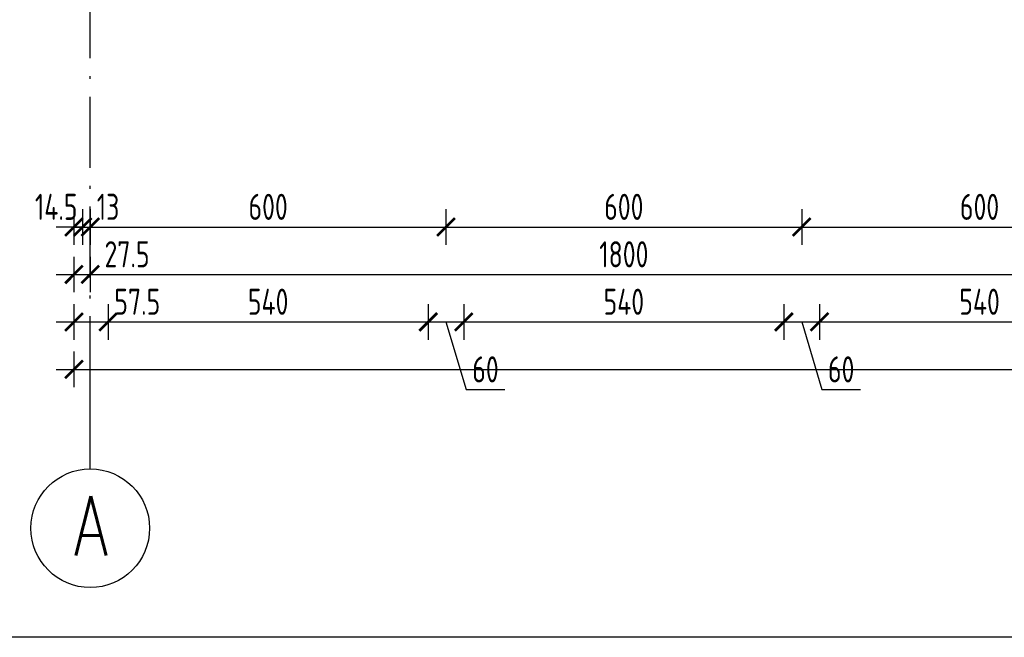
# Model space of a CAD drawing. Extents: x 153948 to 285449, y -89387 to -60195.
# Tile 2 of 101: x 248601 to 250262, y -89387 to -88346. Entities that reach past the tile are written whole.
import ezdxf

# ---------------------------------------------------------------- set-up
doc = ezdxf.new("R2010")
doc.units = 0
doc.header["$LTSCALE"] = 100
doc.header["$MEASUREMENT"] = 0
doc.header["$PDMODE"] = 1
doc.linetypes.add('ACAD_ISO10W100', pattern=[18.5, 12, -3, 0.5, -3])
doc.layers.get('0').update_dxf_attribs({"linetype": 'CONTINUOUS'})
doc.layers.get('DEFPOINTS').update_dxf_attribs({"linetype": 'CONTINUOUS'})
for name, color, linetype in [('OBRYS', 8, 'CONTINUOUS'), ('OSIE', 8, 'ACAD_ISO10W100'), ('TEXT1', 2, 'CONTINUOUS'), ('WYMIARY', 1, 'CONTINUOUS')]:
    doc.layers.add(name, color=color, linetype=linetype)
doc.styles.add('STYLE2', font='isocp.shx', dxfattribs={"width": 0.8})
doc.styles.add('TXT3', font='SIMPLEX.SHX', dxfattribs={"width": 0.75, "height": 40})
doc.dimstyles.new('KRESKI_100', dxfattribs={"dimscale": 20, "dimtxt": 2.2, "dimasz": 1.5, "dimexe": 1.5, "dimexo": 1.5, "dimgap": 0.6, "dimtad": 1, "dimdec": 1, "dimrnd": 0.5, "dimdsep": 46, "dimtxsty": 'STYLE2', "dimblk1": 'ARCHTICK', "dimblk2": 'ARCHTICK', "dimsah": 1, "dimcen": 2.5, "dimdle": 1.5, "dimclrd": 10, "dimclre": 10, "dimclrt": 15, "dimadec": 0, "dimazin": 0, "dimtfac": 1, "dimtdec": 1, "dimtmove": 1, "dimatfit": 3, "dimldrblk": 'ARCHTICK', "dimfxl": 1.5, "dimfxlon": 1, "dimtolj": 1, "dimtzin": 0, "dimarcsym": 0})

# ---------------------------------------------------------------- blocks, each defined once
blk = doc.blocks.new('_ARCHTICK')
at = {"color": 0, "linetype": 'ByBlock', "const_width": 0.15}
blk.add_lwpolyline([(-0.5, -0.5), (0.5, 0.5)], dxfattribs=at)
blk = doc.blocks.new('*D310')
at = {"layer": 'DEFPOINTS', "color": 0, "ltscale": 0.1, "transparency": 16777216}
for p in [(248692.9, -87989.2), (255560.4, -88489.2), (255560.4, -88935.2)]:
    blk.add_point(p, dxfattribs=at)
at = {"layer": 'WYMIARY', "color": 10, "lineweight": -2, "ltscale": 0.1, "transparency": 16777216}
for p, q in [((248692.9, -88905.2), (248692.9, -88965.2)), ((255560.4, -88905.2), (255560.4, -88965.2)), ((248662.9, -88935.2), (255590.4, -88935.2))]:
    blk.add_line(p, q, dxfattribs=at)
at = {"layer": 'WYMIARY', "color": 10, "lineweight": -2, "ltscale": 0.1, "transparency": 16777216, "xscale": 30, "yscale": 30, "zscale": 30, "rotation": 180}
blk.add_blockref('_ARCHTICK', (248692.9, -88935.2), dxfattribs=at)
at = {"layer": 'WYMIARY', "color": 10, "lineweight": -2, "ltscale": 0.1, "transparency": 16777216, "xscale": 30, "yscale": 30, "zscale": 30}
blk.add_blockref('_ARCHTICK', (255560.4, -88935.2), dxfattribs=at)
at = {"layer": 'WYMIARY', "color": 15, "ltscale": 0.1, "transparency": 16777216, "insert": (252126.7, -88901.2), "char_height": 44, "attachment_point": 5, "style": 'STYLE2'}
blk.add_mtext('\\A1;6867.5', dxfattribs=at)
blk = doc.blocks.new('*D311')
at = {"layer": 'DEFPOINTS', "color": 0, "ltscale": 0.1, "transparency": 16777216}
for p in [(248692.9, -87989.2), (248720.4, -88695.2), (248720.4, -88775.2)]:
    blk.add_point(p, dxfattribs=at)
at = {"layer": 'WYMIARY', "color": 10, "lineweight": -2, "ltscale": 0.1, "transparency": 16777216}
for p, q in [((248692.9, -88745.2), (248692.9, -88805.2)), ((248720.4, -88745.2), (248720.4, -88805.2)), ((248662.9, -88775.2), (248750.4, -88775.2))]:
    blk.add_line(p, q, dxfattribs=at)
at = {"layer": 'WYMIARY', "color": 10, "lineweight": -2, "ltscale": 0.1, "transparency": 16777216, "xscale": 30, "yscale": 30, "zscale": 30, "rotation": 180}
blk.add_blockref('_ARCHTICK', (248692.9, -88775.2), dxfattribs=at)
at = {"layer": 'WYMIARY', "color": 10, "lineweight": -2, "ltscale": 0.1, "transparency": 16777216, "xscale": 30, "yscale": 30, "zscale": 30}
blk.add_blockref('_ARCHTICK', (248720.4, -88775.2), dxfattribs=at)
at = {"layer": 'WYMIARY', "color": 15, "ltscale": 0.1, "transparency": 16777216, "insert": (248782.4, -88741.1), "char_height": 44, "attachment_point": 5, "style": 'STYLE2'}
blk.add_mtext('\\A1;27.5', dxfattribs=at)
blk = doc.blocks.new('*D312')
at = {"layer": 'DEFPOINTS', "color": 0, "ltscale": 0.1, "transparency": 16777216}
for p in [(248720.4, -88695.2), (250520.4, -88695.2), (250520.4, -88775.2)]:
    blk.add_point(p, dxfattribs=at)
at = {"layer": 'WYMIARY', "color": 10, "lineweight": -2, "ltscale": 0.1, "transparency": 16777216}
for p, q in [((248720.4, -88745.2), (248720.4, -88805.2)), ((250520.4, -88745.2), (250520.4, -88805.2)), ((248690.4, -88775.2), (250550.4, -88775.2))]:
    blk.add_line(p, q, dxfattribs=at)
at = {"layer": 'WYMIARY', "color": 10, "lineweight": -2, "ltscale": 0.1, "transparency": 16777216, "xscale": 30, "yscale": 30, "zscale": 30, "rotation": 180}
blk.add_blockref('_ARCHTICK', (248720.4, -88775.2), dxfattribs=at)
at = {"layer": 'WYMIARY', "color": 10, "lineweight": -2, "ltscale": 0.1, "transparency": 16777216, "xscale": 30, "yscale": 30, "zscale": 30}
blk.add_blockref('_ARCHTICK', (250520.4, -88775.2), dxfattribs=at)
at = {"layer": 'WYMIARY', "color": 15, "ltscale": 0.1, "transparency": 16777216, "insert": (249620.4, -88741.2), "char_height": 44, "attachment_point": 5, "style": 'STYLE2'}
blk.add_mtext('\\A1;1800', dxfattribs=at)
blk = doc.blocks.new('*D317')
at = {"layer": 'DEFPOINTS', "color": 0, "ltscale": 0.1, "transparency": 16777216}
for p in [(248692.9, -87989.2), (248707.4, -88615.2), (248707.4, -88695.2)]:
    blk.add_point(p, dxfattribs=at)
at = {"layer": 'WYMIARY', "color": 10, "lineweight": -2, "ltscale": 0.1, "transparency": 16777216}
for p, q in [((248692.9, -88665.2), (248692.9, -88725.2)), ((248707.4, -88665.2), (248707.4, -88725.2)), ((248692.9, -88695.2), (248662.9, -88695.2)), ((248692.9, -88695.2), (248707.4, -88695.2)), ((248707.4, -88695.2), (248737.4, -88695.2))]:
    blk.add_line(p, q, dxfattribs=at)
at = {"layer": 'WYMIARY', "color": 10, "lineweight": -2, "ltscale": 0.1, "transparency": 16777216, "xscale": 30, "yscale": 30, "zscale": 30}
blk.add_blockref('_ARCHTICK', (248692.9, -88695.2), dxfattribs=at)
at = {"layer": 'WYMIARY', "color": 10, "lineweight": -2, "ltscale": 0.1, "transparency": 16777216, "xscale": 30, "yscale": 30, "zscale": 30, "rotation": 180}
blk.add_blockref('_ARCHTICK', (248707.4, -88695.2), dxfattribs=at)
at = {"layer": 'WYMIARY', "color": 15, "ltscale": 0.1, "transparency": 16777216, "insert": (248662.9, -88661.2), "char_height": 44, "attachment_point": 5, "style": 'STYLE2'}
blk.add_mtext('\\A1;14.5', dxfattribs=at)
blk = doc.blocks.new('*D318')
at = {"layer": 'DEFPOINTS', "color": 0, "ltscale": 0.1, "transparency": 16777216}
for p in [(248707.4, -88615.2), (248720.4, -88615.2), (248720.4, -88695.2)]:
    blk.add_point(p, dxfattribs=at)
at = {"layer": 'WYMIARY', "color": 10, "lineweight": -2, "ltscale": 0.1, "transparency": 16777216}
for p, q in [((248707.4, -88665.2), (248707.4, -88725.2)), ((248720.4, -88665.2), (248720.4, -88725.2)), ((248707.4, -88695.2), (248677.4, -88695.2)), ((248707.4, -88695.2), (248720.4, -88695.2)), ((248720.4, -88695.2), (248750.4, -88695.2))]:
    blk.add_line(p, q, dxfattribs=at)
at = {"layer": 'WYMIARY', "color": 10, "lineweight": -2, "ltscale": 0.1, "transparency": 16777216, "xscale": 30, "yscale": 30, "zscale": 30}
blk.add_blockref('_ARCHTICK', (248707.4, -88695.2), dxfattribs=at)
at = {"layer": 'WYMIARY', "color": 10, "lineweight": -2, "ltscale": 0.1, "transparency": 16777216, "xscale": 30, "yscale": 30, "zscale": 30, "rotation": 180}
blk.add_blockref('_ARCHTICK', (248720.4, -88695.2), dxfattribs=at)
at = {"layer": 'WYMIARY', "color": 15, "ltscale": 0.1, "transparency": 16777216, "insert": (248750.4, -88661.2), "char_height": 44, "attachment_point": 5, "style": 'STYLE2'}
blk.add_mtext('\\A1;13', dxfattribs=at)
blk = doc.blocks.new('*D319')
at = {"layer": 'DEFPOINTS', "color": 0, "ltscale": 0.1, "transparency": 16777216}
for p in [(248720.4, -88615.2), (249320.4, -88615.2), (249320.4, -88695.2)]:
    blk.add_point(p, dxfattribs=at)
at = {"layer": 'WYMIARY', "color": 10, "lineweight": -2, "ltscale": 0.1, "transparency": 16777216}
for p, q in [((248720.4, -88665.2), (248720.4, -88725.2)), ((249320.4, -88665.2), (249320.4, -88725.2)), ((248690.4, -88695.2), (249350.4, -88695.2))]:
    blk.add_line(p, q, dxfattribs=at)
at = {"layer": 'WYMIARY', "color": 10, "lineweight": -2, "ltscale": 0.1, "transparency": 16777216, "xscale": 30, "yscale": 30, "zscale": 30, "rotation": 180}
blk.add_blockref('_ARCHTICK', (248720.4, -88695.2), dxfattribs=at)
at = {"layer": 'WYMIARY', "color": 10, "lineweight": -2, "ltscale": 0.1, "transparency": 16777216, "xscale": 30, "yscale": 30, "zscale": 30}
blk.add_blockref('_ARCHTICK', (249320.4, -88695.2), dxfattribs=at)
at = {"layer": 'WYMIARY', "color": 15, "ltscale": 0.1, "transparency": 16777216, "insert": (249020.4, -88661.2), "char_height": 44, "attachment_point": 5, "style": 'STYLE2'}
blk.add_mtext('\\A1;600', dxfattribs=at)
blk = doc.blocks.new('*D320')
at = {"layer": 'DEFPOINTS', "color": 0, "ltscale": 0.1, "transparency": 16777216}
for p in [(249320.4, -88615.2), (249920.4, -88615.2), (249920.4, -88695.2)]:
    blk.add_point(p, dxfattribs=at)
at = {"layer": 'WYMIARY', "color": 10, "lineweight": -2, "ltscale": 0.1, "transparency": 16777216}
for p, q in [((249320.4, -88665.2), (249320.4, -88725.2)), ((249920.4, -88665.2), (249920.4, -88725.2)), ((249290.4, -88695.2), (249950.4, -88695.2))]:
    blk.add_line(p, q, dxfattribs=at)
at = {"layer": 'WYMIARY', "color": 10, "lineweight": -2, "ltscale": 0.1, "transparency": 16777216, "xscale": 30, "yscale": 30, "zscale": 30, "rotation": 180}
blk.add_blockref('_ARCHTICK', (249320.4, -88695.2), dxfattribs=at)
at = {"layer": 'WYMIARY', "color": 10, "lineweight": -2, "ltscale": 0.1, "transparency": 16777216, "xscale": 30, "yscale": 30, "zscale": 30}
blk.add_blockref('_ARCHTICK', (249920.4, -88695.2), dxfattribs=at)
at = {"layer": 'WYMIARY', "color": 15, "ltscale": 0.1, "transparency": 16777216, "insert": (249620.4, -88661.2), "char_height": 44, "attachment_point": 5, "style": 'STYLE2'}
blk.add_mtext('\\A1;600', dxfattribs=at)
blk = doc.blocks.new('*D321')
at = {"layer": 'DEFPOINTS', "color": 0, "ltscale": 0.1, "transparency": 16777216}
for p in [(249920.4, -88615.2), (250520.4, -88615.2), (250520.4, -88695.2)]:
    blk.add_point(p, dxfattribs=at)
at = {"layer": 'WYMIARY', "color": 10, "lineweight": -2, "ltscale": 0.1, "transparency": 16777216}
for p, q in [((249920.4, -88665.2), (249920.4, -88725.2)), ((250520.4, -88665.2), (250520.4, -88725.2)), ((249890.4, -88695.2), (250550.4, -88695.2))]:
    blk.add_line(p, q, dxfattribs=at)
at = {"layer": 'WYMIARY', "color": 10, "lineweight": -2, "ltscale": 0.1, "transparency": 16777216, "xscale": 30, "yscale": 30, "zscale": 30, "rotation": 180}
blk.add_blockref('_ARCHTICK', (249920.4, -88695.2), dxfattribs=at)
at = {"layer": 'WYMIARY', "color": 10, "lineweight": -2, "ltscale": 0.1, "transparency": 16777216, "xscale": 30, "yscale": 30, "zscale": 30}
blk.add_blockref('_ARCHTICK', (250520.4, -88695.2), dxfattribs=at)
at = {"layer": 'WYMIARY', "color": 15, "ltscale": 0.1, "transparency": 16777216, "insert": (250220.4, -88661.2), "char_height": 44, "attachment_point": 5, "style": 'STYLE2'}
blk.add_mtext('\\A1;600', dxfattribs=at)
blk = doc.blocks.new('*D332')
at = {"layer": 'DEFPOINTS', "color": 0, "ltscale": 0.1, "transparency": 16777216}
for p in [(248692.9, -88775.2), (248750.4, -88775.2), (248750.4, -88855.2)]:
    blk.add_point(p, dxfattribs=at)
at = {"layer": 'WYMIARY', "color": 10, "lineweight": -2, "ltscale": 0.1, "transparency": 16777216}
for p, q in [((248692.9, -88825.2), (248692.9, -88885.2)), ((248750.4, -88825.2), (248750.4, -88885.2)), ((248662.9, -88855.2), (248780.4, -88855.2))]:
    blk.add_line(p, q, dxfattribs=at)
at = {"layer": 'WYMIARY', "color": 10, "lineweight": -2, "ltscale": 0.1, "transparency": 16777216, "xscale": 30, "yscale": 30, "zscale": 30, "rotation": 180}
blk.add_blockref('_ARCHTICK', (248692.9, -88855.2), dxfattribs=at)
at = {"layer": 'WYMIARY', "color": 10, "lineweight": -2, "ltscale": 0.1, "transparency": 16777216, "xscale": 30, "yscale": 30, "zscale": 30}
blk.add_blockref('_ARCHTICK', (248750.4, -88855.2), dxfattribs=at)
at = {"layer": 'WYMIARY', "color": 15, "ltscale": 0.1, "transparency": 16777216, "insert": (248799.7, -88821.2), "char_height": 44, "attachment_point": 5, "style": 'STYLE2'}
blk.add_mtext('\\A1;57.5', dxfattribs=at)
blk = doc.blocks.new('*D333')
at = {"layer": 'DEFPOINTS', "color": 0, "ltscale": 0.1, "transparency": 16777216}
for p in [(248750.4, -88775.2), (249290.4, -88775.2), (249290.4, -88855.2)]:
    blk.add_point(p, dxfattribs=at)
at = {"layer": 'WYMIARY', "color": 10, "lineweight": -2, "ltscale": 0.1, "transparency": 16777216}
for p, q in [((248750.4, -88825.2), (248750.4, -88885.2)), ((249290.4, -88825.2), (249290.4, -88885.2)), ((248720.4, -88855.2), (249320.4, -88855.2))]:
    blk.add_line(p, q, dxfattribs=at)
at = {"layer": 'WYMIARY', "color": 10, "lineweight": -2, "ltscale": 0.1, "transparency": 16777216, "xscale": 30, "yscale": 30, "zscale": 30, "rotation": 180}
blk.add_blockref('_ARCHTICK', (248750.4, -88855.2), dxfattribs=at)
at = {"layer": 'WYMIARY', "color": 10, "lineweight": -2, "ltscale": 0.1, "transparency": 16777216, "xscale": 30, "yscale": 30, "zscale": 30}
blk.add_blockref('_ARCHTICK', (249290.4, -88855.2), dxfattribs=at)
at = {"layer": 'WYMIARY', "color": 15, "ltscale": 0.1, "transparency": 16777216, "insert": (249020.4, -88821.2), "char_height": 44, "attachment_point": 5, "style": 'STYLE2'}
blk.add_mtext('\\A1;540', dxfattribs=at)
blk = doc.blocks.new('*D334')
at = {"layer": 'DEFPOINTS', "color": 0, "ltscale": 0.1, "transparency": 16777216}
for p in [(249290.4, -88775.2), (249350.4, -88775.2), (249350.4, -88855.2)]:
    blk.add_point(p, dxfattribs=at)
at = {"layer": 'WYMIARY', "color": 10, "lineweight": -2, "ltscale": 0.1, "transparency": 16777216}
for p, q in [((249290.4, -88825.2), (249290.4, -88885.2)), ((249350.4, -88825.2), (249350.4, -88885.2)), ((249260.4, -88855.2), (249380.4, -88855.2)), ((249320.4, -88855.2), (249354.6, -88969.2)), ((249354.6, -88969.2), (249419.5, -88969.2))]:
    blk.add_line(p, q, dxfattribs=at)
at = {"layer": 'WYMIARY', "color": 10, "lineweight": -2, "ltscale": 0.1, "transparency": 16777216, "xscale": 30, "yscale": 30, "zscale": 30, "rotation": 180}
blk.add_blockref('_ARCHTICK', (249290.4, -88855.2), dxfattribs=at)
at = {"layer": 'WYMIARY', "color": 10, "lineweight": -2, "ltscale": 0.1, "transparency": 16777216, "xscale": 30, "yscale": 30, "zscale": 30}
blk.add_blockref('_ARCHTICK', (249350.4, -88855.2), dxfattribs=at)
at = {"layer": 'WYMIARY', "color": 15, "ltscale": 0.1, "transparency": 16777216, "insert": (249387, -88935.2), "char_height": 44, "attachment_point": 5, "style": 'STYLE2'}
blk.add_mtext('\\A1;60', dxfattribs=at)
blk = doc.blocks.new('*D335')
at = {"layer": 'DEFPOINTS', "color": 0, "ltscale": 0.1, "transparency": 16777216}
for p in [(249350.4, -88775.2), (249890.4, -88775.2), (249890.4, -88855.2)]:
    blk.add_point(p, dxfattribs=at)
at = {"layer": 'WYMIARY', "color": 10, "lineweight": -2, "ltscale": 0.1, "transparency": 16777216}
for p, q in [((249350.4, -88825.2), (249350.4, -88885.2)), ((249890.4, -88825.2), (249890.4, -88885.2)), ((249320.4, -88855.2), (249920.4, -88855.2))]:
    blk.add_line(p, q, dxfattribs=at)
at = {"layer": 'WYMIARY', "color": 10, "lineweight": -2, "ltscale": 0.1, "transparency": 16777216, "xscale": 30, "yscale": 30, "zscale": 30, "rotation": 180}
blk.add_blockref('_ARCHTICK', (249350.4, -88855.2), dxfattribs=at)
at = {"layer": 'WYMIARY', "color": 10, "lineweight": -2, "ltscale": 0.1, "transparency": 16777216, "xscale": 30, "yscale": 30, "zscale": 30}
blk.add_blockref('_ARCHTICK', (249890.4, -88855.2), dxfattribs=at)
at = {"layer": 'WYMIARY', "color": 15, "ltscale": 0.1, "transparency": 16777216, "insert": (249620.4, -88821.2), "char_height": 44, "attachment_point": 5, "style": 'STYLE2'}
blk.add_mtext('\\A1;540', dxfattribs=at)
blk = doc.blocks.new('*D336')
at = {"layer": 'DEFPOINTS', "color": 0, "ltscale": 0.1, "transparency": 16777216}
for p in [(249890.4, -88775.2), (249950.4, -88775.2), (249950.4, -88855.2)]:
    blk.add_point(p, dxfattribs=at)
at = {"layer": 'WYMIARY', "color": 10, "lineweight": -2, "ltscale": 0.1, "transparency": 16777216}
for p, q in [((249890.4, -88825.2), (249890.4, -88885.2)), ((249950.4, -88825.2), (249950.4, -88885.2)), ((249860.4, -88855.2), (249980.4, -88855.2)), ((249920.4, -88855.2), (249954.6, -88969.2)), ((249954.6, -88969.2), (250019.5, -88969.2))]:
    blk.add_line(p, q, dxfattribs=at)
at = {"layer": 'WYMIARY', "color": 10, "lineweight": -2, "ltscale": 0.1, "transparency": 16777216, "xscale": 30, "yscale": 30, "zscale": 30, "rotation": 180}
blk.add_blockref('_ARCHTICK', (249890.4, -88855.2), dxfattribs=at)
at = {"layer": 'WYMIARY', "color": 10, "lineweight": -2, "ltscale": 0.1, "transparency": 16777216, "xscale": 30, "yscale": 30, "zscale": 30}
blk.add_blockref('_ARCHTICK', (249950.4, -88855.2), dxfattribs=at)
at = {"layer": 'WYMIARY', "color": 15, "ltscale": 0.1, "transparency": 16777216, "insert": (249987, -88935.2), "char_height": 44, "attachment_point": 5, "style": 'STYLE2'}
blk.add_mtext('\\A1;60', dxfattribs=at)
blk = doc.blocks.new('*D337')
at = {"layer": 'DEFPOINTS', "color": 0, "ltscale": 0.1, "transparency": 16777216}
for p in [(249950.4, -88775.2), (250490.4, -88775.2), (250490.4, -88855.2)]:
    blk.add_point(p, dxfattribs=at)
at = {"layer": 'WYMIARY', "color": 10, "lineweight": -2, "ltscale": 0.1, "transparency": 16777216}
for p, q in [((249950.4, -88825.2), (249950.4, -88885.2)), ((250490.4, -88825.2), (250490.4, -88885.2)), ((249920.4, -88855.2), (250520.4, -88855.2))]:
    blk.add_line(p, q, dxfattribs=at)
at = {"layer": 'WYMIARY', "color": 10, "lineweight": -2, "ltscale": 0.1, "transparency": 16777216, "xscale": 30, "yscale": 30, "zscale": 30, "rotation": 180}
blk.add_blockref('_ARCHTICK', (249950.4, -88855.2), dxfattribs=at)
at = {"layer": 'WYMIARY', "color": 10, "lineweight": -2, "ltscale": 0.1, "transparency": 16777216, "xscale": 30, "yscale": 30, "zscale": 30}
blk.add_blockref('_ARCHTICK', (250490.4, -88855.2), dxfattribs=at)
at = {"layer": 'WYMIARY', "color": 15, "ltscale": 0.1, "transparency": 16777216, "insert": (250220.4, -88821.2), "char_height": 44, "attachment_point": 5, "style": 'STYLE2'}
blk.add_mtext('\\A1;540', dxfattribs=at)

msp = doc.modelspace()

# ---------------------------------------------------------------- linework, layer by layer
at = {"layer": 'OBRYS', "ltscale": 0.5}
msp.add_lwpolyline([(247093.47, -87152.09), (255560.4, -87152.09), (255560.4, -89386.83), (247093.47, -89386.83)], close=True, dxfattribs=at)
at = {"layer": 'OSIE', "ltscale": 0.1}
msp.add_line((248720.4, -88965.66), (248720.4, -87152.09), dxfattribs=at)
at = {"layer": 'TEXT1'}
msp.add_line((248720.4, -89103.03), (248720.4, -88965.66), dxfattribs=at)
msp.add_circle((248720.4, -89203.03), 100, dxfattribs=at)

# ---------------------------------------------------------------- texts
at = {"layer": 'TEXT1', "style": 'TXT3', "width": 0.75}
msp.add_text('A', height=100, dxfattribs=at).set_placement((248692.56, -89248.75))

# ---------------------------------------------------------------- dimensions: what is measured, and where the dimension line sits
at = {"layer": 'WYMIARY', "ltscale": 0.1}
for base, p1, p2, picture, middle in [((248707.4, -88695.15), (248692.9, -87989.16), (248707.4, -88615.15), '*D317', (248662.9, -88695.15)), ((248720.4, -88775.15), (248692.9, -87989.16), (248720.4, -88695.15), '*D311', (248782.36, -88775.15)), ((248720.4, -88695.15), (248707.4, -88615.15), (248720.4, -88615.15), '*D318', (248750.4, -88695.15)), ((248750.4, -88855.15), (248692.9, -88775.15), (248750.4, -88775.15), '*D332', (248799.71, -88855.15))]:
    dim = msp.add_linear_dim(base=base, p1=p1, p2=p2, dimstyle='KRESKI_100', dxfattribs=at)
    dim.commit()
    dim.dimension.update_dxf_attribs({"geometry": picture, "text_midpoint": middle, "dimtype": 160})
for base, p1, p2, picture, middle in [((255560.4, -88935.15), (248692.9, -87989.16), (255560.4, -88489.16), '*D310', (252126.65, -88901.15)), ((249320.4, -88695.15), (248720.4, -88615.15), (249320.4, -88615.15), '*D319', (249020.4, -88661.15)), ((249920.4, -88695.15), (249320.4, -88615.15), (249920.4, -88615.15), '*D320', (249620.4, -88661.15)), ((250520.4, -88695.15), (249920.4, -88615.15), (250520.4, -88615.15), '*D321', (250220.4, -88661.15)), ((250520.4, -88775.15), (248720.4, -88695.15), (250520.4, -88695.15), '*D312', (249620.4, -88741.15)), ((249290.4, -88855.15), (248750.4, -88775.15), (249290.4, -88775.15), '*D333', (249020.4, -88821.15)), ((249350.4, -88855.15), (249290.4, -88775.15), (249350.4, -88775.15), '*D334', (249366.6, -88935.15)), ((249890.4, -88855.15), (249350.4, -88775.15), (249890.4, -88775.15), '*D335', (249620.4, -88821.15)), ((249950.4, -88855.15), (249890.4, -88775.15), (249950.4, -88775.15), '*D336', (249966.6, -88935.15)), ((250490.4, -88855.15), (249950.4, -88775.15), (250490.4, -88775.15), '*D337', (250220.4, -88821.15))]:
    dim = msp.add_linear_dim(base=base, p1=p1, p2=p2, dimstyle='KRESKI_100', dxfattribs=at)
    dim.commit()
    dim.dimension.update_dxf_attribs({"geometry": picture, "text_midpoint": middle})

doc.saveas('drawing.dxf')
